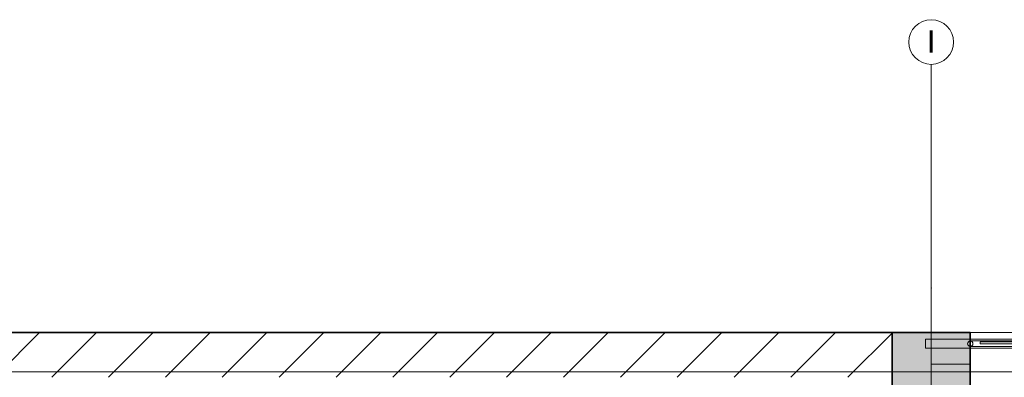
# Model space of a CAD drawing. Header units: millimetres. Extents: x 0 to 88385, y 0 to 41127.
# Tile 243 of 244: x 81152 to 85559, y 39038 to 40638. Entities that reach past the tile are written whole.
import ezdxf
from ezdxf.enums import TextEntityAlignment as Align

# ---------------------------------------------------------------- set-up
doc = ezdxf.new("R2010")
doc.units = ezdxf.units.MM
doc.header["$MEASUREMENT"] = 0
doc.linetypes.add('Dot & Dashed', pattern=[670.277762, 317.5, -176.388889, 0, -176.388874])
doc.linetypes.add('Hidden', pattern=[317.5, 211.666667, -105.833333])
for name, color, linetype in [('Interior - Stair & Railing', 7, 'Continuous'), ('Structural - Bearing', 7, 'Continuous'), ('Structural - Grid', 7, 'Continuous')]:
    doc.layers.add(name, color=color, linetype=linetype)
for name, color, linetype, lineweight in [('Interior - Stair & Railing_Pen_No__1', 7, 'Continuous', 13), ('Structural - Bearing_Pen_No__1', 7, 'Continuous', 13), ('Structural - Bearing_Pen_No__20', 1, 'Continuous', 0), ('Structural - Bearing_Pen_No__27', 7, 'Continuous', 35)]:
    doc.layers.add(name, color=color, linetype=linetype, lineweight=lineweight)
for name, color, linetype, lineweight, true_color in [('Structural - Bearing_Pen_No__161', 7, 'Continuous', 13, 0x6a6a6a), ('Structural - Bearing_Pen_No__28', 7, 'Continuous', 35, 0xa80f02), ('Structural - Bearing_Pen_No__81', 7, 'Continuous', 20, 0x6a6a6a), ('Structural - Grid_Pen_No__81', 7, 'Continuous', 20, 0x6a6a6a)]:
    doc.layers.add(name, color=color, linetype=linetype, lineweight=lineweight, true_color=true_color)
doc.styles.add('GENERATED_STYLE_2', font='txt')

# ---------------------------------------------------------------- blocks, each defined once
blk = doc.blocks.new('Slab_1', base_point=(2744.3, 12903.1))
at = {"layer": 'Structural - Bearing_Pen_No__1', "color": 7, "linetype": 'Continuous', "lineweight": 13, "flags": 128}
blk.add_lwpolyline([(2744.3, 12903.1), (2744.3, 39238), (-9233.8, 39238), (-16833.8, 39238), (-23183.8, 39238), (-23183.8, 32838), (-47183.8, 32838), (-47183.8, 12903.1)], close=True, dxfattribs=at)
blk = doc.blocks.new('Wall_3', base_point=(1166.2, 39238))
at = {"layer": 'Structural - Bearing', "linetype": 'Continuous', "lineweight": 0, "true_color": 0x000000}
h = blk.add_hatch(dxfattribs=at)
h.set_pattern_fill('MASONRY_BLOCK', color=18, style=0, pattern_type=2)
h.set_pattern_definition([(45, (0, 0), (-127.2792, 127.2792), [])])
h.paths.add_polyline_path([(-4833.8, 39038), (816.2, 39038), (816.2, 39238), (-4833.8, 39238)])
at = {"layer": 'Structural - Bearing_Pen_No__27', "color": 7, "linetype": 'Continuous', "lineweight": 35, "flags": 128}
blk.add_lwpolyline([(816.2, 39238), (-4833.8, 39238)], dxfattribs=at)
blk = doc.blocks.new('Column_4', base_point=(991.2, 39063))
at = {"layer": 'Structural - Bearing_Pen_No__161', "linetype": 'Continuous', "lineweight": 0, "true_color": 0x6a6a6a}
blk.add_hatch(color=251, dxfattribs=at).paths.add_polyline_path([(1166.2, 38888), (1166.2, 39238), (816.2, 39238), (816.2, 38888)])
at = {"layer": 'Structural - Bearing_Pen_No__20', "color": 1, "linetype": 'Continuous', "lineweight": 0}
for p, q in [((991.2, 39143), (991.2, 39318)), ((911.2, 39063), (736.2, 39063)), ((1071.2, 39063), (1246.2, 39063)), ((991.2, 38983), (991.2, 38808))]:
    blk.add_line(p, q, dxfattribs=at)
blk.add_point((991.2, 39063), dxfattribs=at)
at = {"layer": 'Structural - Bearing_Pen_No__28', "color": 14, "linetype": 'Continuous', "lineweight": 35, "true_color": 0xa80f02, "flags": 128}
blk.add_lwpolyline([(1166.2, 38888), (1166.2, 39238), (816.2, 39238), (816.2, 38888)], close=True, dxfattribs=at)
blk = doc.blocks.new('Railing_2')
at = {"layer": 'Interior - Stair & Railing_Pen_No__1', "color": 7, "linetype": 'Continuous', "lineweight": 13}
for p, q in [((1166.2, 39208), (966.2, 39208)), ((966.2, 39208), (966.2, 39168)), ((2628.2, 39208), (1166.2, 39208)), ((1166.2, 39200.5), (1166.2, 39175.5)), ((2706.8, 39200.5), (1166.2, 39200.5)), ((966.2, 39168), (1166.2, 39168)), ((1166.2, 39175.5), (2681.8, 39175.5)), ((1166.2, 39168), (2628.2, 39168))]:
    blk.add_line(p, q, dxfattribs=at)
at = {"layer": 'Interior - Stair & Railing_Pen_No__1', "color": 7, "linetype": 'Continuous', "lineweight": 13, "flags": 128}
blk.add_lwpolyline([(1166.2, 39176, 1), (1166.2, 39200, 1)], format="xyb", close=True, dxfattribs=at)
blk.add_lwpolyline([(1211.2, 39196), (1211.2, 39188), (2121.2, 39188), (2121.2, 39196)], close=True, dxfattribs=at)
blk = doc.blocks.new('Standard grid marker')
at = {"layer": 'Structural - Grid_Pen_No__81', "color": 251, "linetype": 'Continuous', "lineweight": 20, "true_color": 0x6a6a6a}
blk.add_line((1000, 0), (51328.1, 0), dxfattribs=at)
at = {"layer": 'Structural - Grid_Pen_No__81', "color": 251, "lineweight": 20, "true_color": 0x6a6a6a, "style": 'GENERATED_STYLE_2'}
for tag, p in [('AC_MarkerText_1_0', (-100, -144)), ('AC_MarkerText_1_1', (52428.1, -144))]:
    blk.add_attdef(tag, text='', height=100, rotation=180, dxfattribs=at).set_placement(p, align=Align.TOP_CENTER)
blk = doc.blocks.new('Standard grid marker_2')
at = {"layer": 'Structural - Grid_Pen_No__81', "color": 251, "linetype": 'Continuous', "lineweight": 20, "true_color": 0x6a6a6a}
for p, q in [((1000, 0), (27734.9, 0)), ((27734.9, 0), (28734.9, 0))]:
    blk.add_line(p, q, dxfattribs=at)
blk.add_circle((28834.9, 0), 100, dxfattribs=at)
blk.add_point((27734.9, 0), dxfattribs=at)
blk.add_point((27734.9, 0), dxfattribs=at)
at = {"layer": 'Structural - Grid_Pen_No__81', "color": 251, "lineweight": 20, "true_color": 0x6a6a6a, "style": 'GENERATED_STYLE_2'}
for tag, p in [('AC_MarkerText_1_0', (-1.5, -46.7)), ('AC_MarkerText_1_1', (28933.4, -46.7))]:
    blk.add_attdef(tag, text='', height=100, rotation=270, dxfattribs=at).set_placement(p, align=Align.TOP_CENTER)
blk = doc.blocks.new('Beam_1', base_point=(991.2, 14663))
at = {"layer": 'Structural - Bearing_Pen_No__81', "color": 251, "linetype": 'Hidden', "lineweight": 20, "true_color": 0x6a6a6a}
for p, q in [((1166.2, 39096.2), (991.2, 39096.2)), ((1166.2, 14488), (1166.2, 39096.2))]:
    blk.add_line(p, q, dxfattribs=at)
at = {"layer": 'Structural - Bearing_Pen_No__81', "color": 251, "linetype": 'Dot & Dashed', "lineweight": 20, "true_color": 0x6a6a6a}
blk.add_line((991.2, 14663), (991.2, 39096.2), dxfattribs=at)
blk = doc.blocks.new('Beam_14', base_point=(-23008.8, 39063))
at = {"layer": 'Structural - Bearing_Pen_No__81', "color": 251, "linetype": 'Hidden', "lineweight": 20, "true_color": 0x6a6a6a}
for p in [(-23008.8, 39238), (991.2, 39096.2)]:
    blk.add_line(p, (991.2, 39238), dxfattribs=at)
at = {"layer": 'Structural - Bearing_Pen_No__81', "color": 251, "linetype": 'Dot & Dashed', "lineweight": 20, "true_color": 0x6a6a6a}
blk.add_line((-23008.8, 39063), (991.2, 39063), dxfattribs=at)

msp = doc.modelspace()

# ---------------------------------------------------------------- block references
at = {"layer": 'Interior - Stair & Railing', "color": 7, "linetype": 'Continuous', "lineweight": 13}
msp.add_blockref('Railing_2', (84240.29391, 0), dxfattribs=at)
at = {"layer": 'Structural - Bearing', "color": 14, "lineweight": 35, "true_color": 0xa80f02}
msp.add_blockref('Column_4', (85231.5059, 39062.98097), dxfattribs=at)
at = {"layer": 'Structural - Bearing', "color": 7, "linetype": 'Continuous', "lineweight": 13}
msp.add_blockref('Slab_1', (86984.57817, 12903.05519), dxfattribs=at)
at = {"layer": 'Structural - Bearing', "color": 251, "lineweight": 20, "true_color": 0x6a6a6a}
for name, p in [('Beam_14', (61231.5059, 39062.98097)), ('Beam_1', (85231.5059, 14662.98097))]:
    msp.add_blockref(name, p, dxfattribs=at)
at = {"layer": 'Structural - Bearing', "color": 7, "lineweight": 35}
msp.add_blockref('Wall_3', (85406.5059, 39237.98097), dxfattribs=at)
at = {"layer": 'Structural - Grid', "color": 8, "linetype": 'Continuous', "lineweight": 15}
ref = msp.add_blockref('Standard grid marker_2', (85231.5059, 11703.05519), dxfattribs=dict(at, zscale=1000, rotation=90))
ref.add_attrib('AC_MarkerText_1_1', 'I', dxfattribs={"layer": 'Structural - Grid_Pen_No__81', "color": 251, "lineweight": 20, "true_color": 0x6a6a6a, "height": 100, "rotation": 360, "style": 'GENERATED_STYLE_2'}).set_placement((85231.5059, 40589.79915), align=Align.TOP_CENTER)
at = {"layer": 'Structural - Grid', "color": 8, "linetype": 'Continuous', "lineweight": 15, "zscale": 1000, "rotation": 180}
msp.add_blockref('Standard grid marker', (88184.57817, 39062.98097), dxfattribs=at)

doc.saveas('drawing.dxf')
